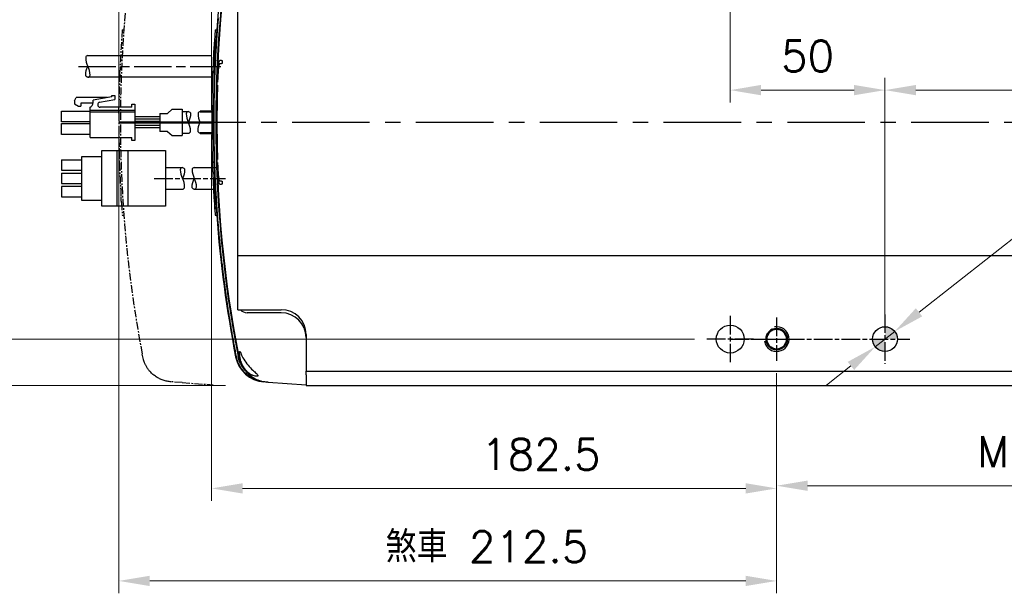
# Model space of a CAD drawing. Header units: millimetres. Extents: x 2163 to 8256, y 0 to 2680.
# Tile 39 of 47: x 7043 to 7361, y 1735 to 1920. Entities that reach past the tile are written whole.
import ezdxf

# ---------------------------------------------------------------- set-up
doc = ezdxf.new("R2010")
doc.units = ezdxf.units.MM
for name, pattern in [('AM_ISO08W050', [18, 12, -1.5, 3, -1.5]), ('AM_ISO08W050x2', [9, 6, -0.75, 1.5, -0.75]), ('CENTERX2', [4, 2.5, -0.5, 0.5, -0.5])]:
    doc.linetypes.add(name, pattern=pattern)
for name, color, linetype, lineweight in [('AM_0', 7, 'Continuous', 50), ('AM_4', 3, 'Continuous', 25), ('AM_7', 4, 'AM_ISO08W050', 25), ('可見 (ISO)', 7, 'Continuous', 25)]:
    doc.layers.add(name, color=color, linetype=linetype, lineweight=lineweight)
doc.styles.add('尺寸標註', font='romans.shx', dxfattribs={"bigfont": 'CHINESET.SHX'})
doc.dimstyles.new('CNS4~1$0', dxfattribs={"dimtxt": 10, "dimasz": 10, "dimexe": 4, "dimexo": 4, "dimgap": 6, "dimtad": 1, "dimtoh": 1, "dimdsep": 46, "dimtxsty": '尺寸標註', "dimcen": 0, "dimclrd": 2, "dimclre": 2, "dimclrt": 3, "dimadec": 0, "dimazin": 2, "dimtp": 0.1, "dimtm": 0.1, "dimtfac": 0.71, "dimtmove": 0, "dimatfit": 0, "dimfxl": 4, "dimlwd": 13, "dimlwe": 13, "dimarcsym": 0})
doc.dimstyles.new('CNS4~1$3', dxfattribs={"dimtxt": 10, "dimasz": 10, "dimexe": 4, "dimexo": 4, "dimgap": 6, "dimtad": 1, "dimtoh": 1, "dimdsep": 46, "dimtxsty": '尺寸標註', "dimcen": 0, "dimclrd": 2, "dimclre": 2, "dimclrt": 3, "dimadec": 0, "dimazin": 2, "dimtp": 0.1, "dimtm": 0.1, "dimtfac": 0.71, "dimtmove": 0, "dimatfit": 0, "dimfxl": 4, "dimlwd": 13, "dimlwe": 13, "dimarcsym": 0})

# ---------------------------------------------------------------- blocks, each defined once
blk = doc.blocks.new('sdgwer')
at = {"color": 3, "linetype": 'CENTERX2'}
for p, q in [((23.62, 86.14), (13.62, 85.44)), ((9.97, 85.18), (13.62, 85.44)), ((-5.75, 31.32), (-5.26, 31.32)), ((-5.75, -28.55), (-5.26, -28.55)), ((13.62, -82.66), (9.97, -82.41)), ((13.62, -82.66), (23.62, -83.36))]:
    blk.add_line(p, q, dxfattribs=at)
for points in [[(3.23, 81.89), (3.44, 82.11), (3.66, 82.34), (3.9, 82.56), (4.14, 82.78), (4.39, 82.99), (4.65, 83.19), (4.92, 83.39), (5.19, 83.57), (5.46, 83.74), (5.73, 83.9), (6.01, 84.05), (6.28, 84.19), (6.56, 84.32), (6.85, 84.45), (7.15, 84.57), (7.45, 84.68), (7.76, 84.78), (8.08, 84.87), (8.4, 84.95), (8.72, 85.01), (9.04, 85.07), (9.36, 85.12), (9.67, 85.16), (9.97, 85.18)], [(0.68, 76.21), (1.09, 77.99), (1.1, 78.06), (1.13, 78.14), (1.15, 78.24), (1.19, 78.35), (1.23, 78.48), (1.28, 78.61), (1.33, 78.76), (1.39, 78.92), (1.46, 79.09), (1.54, 79.27), (1.62, 79.46), (1.72, 79.65), (1.82, 79.85), (1.92, 80.06), (2.04, 80.26), (2.17, 80.47), (2.3, 80.68), (2.44, 80.88), (2.58, 81.09), (2.74, 81.29), (2.89, 81.5), (3.06, 81.69), (3.23, 81.89)], [(-6.58, 16.97), (-6.58, 17.05), (-6.57, 17.13), (-6.57, 17.2), (-6.57, 17.27), (-6.56, 17.34), (-6.56, 17.4), (-6.56, 17.46), (-6.56, 17.51), (-6.56, 17.56), (-6.55, 17.61), (-6.55, 17.66), (-6.55, 17.7), (-6.55, 17.74), (-6.55, 17.77), (-6.54, 17.8), (-6.54, 17.82), (-6.54, 17.84), (-6.54, 17.86), (-6.54, 17.87), (-6.54, 17.88), (-6.54, 17.88), (-6.54, 17.88), (-6.54, 17.87), (-6.54, 17.86)], [(-6.87, 4.33), (-6.87, 4.38), (-6.87, 4.43), (-6.87, 4.48), (-6.87, 4.53), (-6.87, 4.59), (-6.87, 4.65), (-6.87, 4.72), (-6.87, 4.78), (-6.87, 4.85), (-6.87, 4.92), (-6.87, 4.99), (-6.86, 5.07), (-6.86, 5.15), (-6.86, 5.23), (-6.86, 5.32), (-6.86, 5.41), (-6.86, 5.5), (-6.86, 5.6), (-6.86, 5.69), (-6.86, 5.79), (-6.86, 5.9), (-6.86, 6), (-6.86, 6.11), (-6.85, 6.22)], [(-6.66, -11.82), (-6.67, -11.74), (-6.67, -11.66), (-6.67, -11.59), (-6.67, -11.52), (-6.68, -11.46), (-6.68, -11.4), (-6.68, -11.34), (-6.68, -11.28), (-6.68, -11.23), (-6.68, -11.18), (-6.69, -11.14), (-6.69, -11.09), (-6.69, -11.06), (-6.69, -11.02), (-6.69, -10.99), (-6.69, -10.97), (-6.69, -10.95), (-6.69, -10.93), (-6.69, -10.92), (-6.69, -10.92), (-6.69, -10.92), (-6.69, -10.92), (-6.69, -10.92), (-6.69, -10.93)], [(-6.04, -24.46), (-6.04, -24.41), (-6.05, -24.37), (-6.05, -24.31), (-6.06, -24.26), (-6.06, -24.2), (-6.06, -24.14), (-6.07, -24.08), (-6.07, -24.01), (-6.08, -23.94), (-6.08, -23.87), (-6.09, -23.8), (-6.09, -23.72), (-6.1, -23.64), (-6.1, -23.56), (-6.11, -23.47), (-6.11, -23.38), (-6.12, -23.29), (-6.13, -23.2), (-6.13, -23.1), (-6.14, -23), (-6.15, -22.9), (-6.15, -22.79), (-6.16, -22.69), (-6.16, -22.58)], [(3.23, -79.11), (3.06, -78.92), (2.89, -78.72), (2.73, -78.52), (2.58, -78.31), (2.44, -78.11), (2.3, -77.9), (2.16, -77.69), (2.04, -77.48), (1.92, -77.28), (1.82, -77.08), (1.72, -76.88), (1.62, -76.69), (1.54, -76.5), (1.46, -76.32), (1.39, -76.15), (1.33, -75.99), (1.28, -75.84), (1.23, -75.7), (1.19, -75.58), (1.15, -75.47), (1.13, -75.37), (1.1, -75.29), (1.09, -75.22), (0.68, -73.43)], [(9.97, -82.41), (9.67, -82.38), (9.36, -82.35), (9.04, -82.3), (8.72, -82.24), (8.4, -82.17), (8.08, -82.09), (7.76, -82), (7.45, -81.9), (7.15, -81.79), (6.85, -81.67), (6.56, -81.55), (6.28, -81.42), (6.01, -81.28), (5.73, -81.13), (5.46, -80.97), (5.19, -80.79), (4.92, -80.61), (4.65, -80.42), (4.39, -80.22), (4.14, -80.01), (3.9, -79.79), (3.66, -79.57), (3.44, -79.34), (3.23, -79.11)]]:
    blk.add_lwpolyline(points, dxfattribs=at)
for centre, radius, start, end in [((393.62, 1.39), 400, 169.2187, 190.7808), ((393.12, 1.39), 399.99, 175.7082, 177.6372), ((393.12, 1.39), 400, 177.7667, 179.3084), ((393.12, 1.39), 399.99, 179.5813, 180.1987), ((393.12, 1.39), 399.99, 180.1987, 181.7624), ((393.12, 1.39), 400, 181.8918, 183.4347), ((393.12, 1.39), 399.99, 183.7082, 184.2918)]:
    blk.add_arc(centre, radius, start, end, dxfattribs=at)
at = {"layer": '可見 (ISO)', "flags": 128}
for points in [[(1.08, 77.9), (1.08, 77.9), (1.07, 77.9), (1.07, 77.9), (1.07, 77.9), (1.07, 77.9), (1.07, 77.9), (1.07, 77.91), (1.07, 77.91), (1.07, 77.91), (1.07, 77.91), (1.07, 77.91), (1.07, 77.91), (1.07, 77.92), (1.07, 77.92), (1.07, 77.92), (1.07, 77.92), (1.07, 77.93), (1.07, 77.93), (1.07, 77.93), (1.07, 77.93), (1.07, 77.94), (1.07, 77.94), (1.08, 77.94), (1.08, 77.94)], [(1.08, -75.17), (1.08, -75.17), (1.07, -75.16), (1.07, -75.16), (1.07, -75.16), (1.07, -75.16), (1.07, -75.15), (1.07, -75.15), (1.07, -75.15), (1.07, -75.15), (1.07, -75.14), (1.07, -75.14), (1.07, -75.14), (1.07, -75.14), (1.07, -75.14), (1.07, -75.13), (1.07, -75.13), (1.07, -75.13), (1.07, -75.13), (1.07, -75.13), (1.07, -75.13), (1.07, -75.13), (1.07, -75.12), (1.08, -75.12), (1.08, -75.12)]]:
    blk.add_lwpolyline(points, dxfattribs=at)
at = {"layer": '可見 (ISO)'}
blk.add_ellipse((393.62, 0.43), major_axis=(-400, 0), ratio=0.306252, start_param=0.001291, end_param=0.005533, dxfattribs=at)
blk = doc.blocks.new('*D247')
at = {"color": 2, "lineweight": 13, "transparency": 16777216}
for p, q in [((7260.56, 1956.91), (7033.83, 1956.91)), ((7037.83, 1946.91), (7037.83, 1826.91)), ((7260.56, 1816.91), (7033.83, 1816.91))]:
    blk.add_line(p, q, dxfattribs=at)
at = {"color": 2, "transparency": 16777216}
for points in [[(7036.17, 1946.91), (7039.5, 1946.91), (7037.83, 1956.91)], [(7036.17, 1826.91), (7039.5, 1826.91), (7037.83, 1816.91)]]:
    blk.add_solid(points, dxfattribs=at)
at = {"layer": 'Defpoints', "color": 0, "transparency": 16777216}
for p in [(7264.56, 1956.91), (7037.83, 1816.91), (7264.56, 1816.91)]:
    blk.add_point(p, dxfattribs=at)
at = {"color": 3, "transparency": 16777216, "insert": (7026.83, 1888.47), "char_height": 10, "attachment_point": 5, "rotation": 90, "style": '尺寸標註'}
blk.add_mtext('140', dxfattribs=at)
blk = doc.blocks.new('*D248')
at = {"color": 2, "lineweight": 13, "transparency": 16777216}
for p, q in [((7109.06, 1971.91), (6991.94, 1971.91)), ((6995.94, 1961.91), (6995.94, 1811.91)), ((7109.06, 1801.91), (6991.94, 1801.91))]:
    blk.add_line(p, q, dxfattribs=at)
at = {"color": 2, "transparency": 16777216}
for points in [[(6994.27, 1961.91), (6997.61, 1961.91), (6995.94, 1971.91)], [(6994.27, 1811.91), (6997.61, 1811.91), (6995.94, 1801.91)]]:
    blk.add_solid(points, dxfattribs=at)
at = {"layer": 'Defpoints', "color": 0, "transparency": 16777216}
for p in [(7113.06, 1971.91), (6995.94, 1801.91), (7113.06, 1801.91)]:
    blk.add_point(p, dxfattribs=at)
at = {"color": 3, "transparency": 16777216, "insert": (6984.94, 1882.62), "char_height": 10, "attachment_point": 5, "rotation": 90, "style": '尺寸標註'}
blk.add_mtext('170', dxfattribs=at)
blk = doc.blocks.new('*D251')
at = {"color": 2, "lineweight": 13, "transparency": 16777216}
for p, q in [((7287.06, 1805.91), (7287.06, 1765.56)), ((7487.06, 1805.91), (7487.06, 1765.56)), ((7297.06, 1769.56), (7477.06, 1769.56))]:
    blk.add_line(p, q, dxfattribs=at)
at = {"color": 2, "transparency": 16777216}
for points in [[(7297.06, 1771.22), (7297.06, 1767.89), (7287.06, 1769.56)], [(7477.06, 1771.22), (7477.06, 1767.89), (7487.06, 1769.56)]]:
    blk.add_solid(points, dxfattribs=at)
at = {"layer": 'Defpoints', "color": 0, "transparency": 16777216}
for p in [(7287.06, 1809.91), (7487.06, 1809.91), (7487.06, 1769.56)]:
    blk.add_point(p, dxfattribs=at)
at = {"color": 3, "transparency": 16777216, "insert": (7373.26, 1780.56), "char_height": 10, "attachment_point": 5, "style": '尺寸標註'}
blk.add_mtext('M*200', dxfattribs=at)
blk = doc.blocks.new('*U182', base_point=(13343.36, 30978.07))
at = {"layer": 'AM_4'}
blk.add_lwpolyline([(13343.36, 30981.57, -0.414214), (13344.06, 30980.87, -0.123106), (13343.36, 30978.07)], format="xyb", dxfattribs=at)
blk = doc.blocks.new('*U181', base_point=(2246.1, 5047.24))
at = {"layer": 'AM_4'}
blk.add_lwpolyline([(2246.1, 5043.74, -0.414214), (2245.4, 5044.44, -0.123106), (2246.1, 5047.24)], format="xyb", dxfattribs=at)
blk = doc.blocks.new('*D268')
at = {"layer": 'AM_0', "color": 2, "lineweight": 13, "transparency": 16777216}
for p, q in [((7104.56, 1890.91), (7104.56, 2005.97)), ((7272.06, 1968.41), (7272.06, 2005.97)), ((7262.06, 2001.97), (7114.56, 2001.97))]:
    blk.add_line(p, q, dxfattribs=at)
at = {"layer": 'AM_0', "color": 2, "transparency": 16777216}
for points in [[(7114.56, 2003.64), (7114.56, 2000.31), (7104.56, 2001.97)], [(7262.06, 2003.64), (7262.06, 2000.31), (7272.06, 2001.97)]]:
    blk.add_solid(points, dxfattribs=at)
at = {"layer": 'Defpoints', "color": 0, "transparency": 16777216}
for p in [(7104.56, 2001.97), (7272.06, 1964.41), (7104.56, 1886.91)]:
    blk.add_point(p, dxfattribs=at)
at = {"layer": 'AM_0', "color": 3, "transparency": 16777216, "insert": (7186.52, 2012.97), "char_height": 10, "attachment_point": 5, "style": '尺寸標註'}
blk.add_mtext('167.5', dxfattribs=at)
blk = doc.blocks.new('*D269')
at = {"layer": 'AM_0', "color": 2, "lineweight": 13, "transparency": 16777216}
for p, q in [((7074.56, 1890.91), (7074.56, 2035.64)), ((7272.06, 1968.41), (7272.06, 2035.64)), ((7262.06, 2031.64), (7084.56, 2031.64))]:
    blk.add_line(p, q, dxfattribs=at)
at = {"layer": 'AM_0', "color": 2, "transparency": 16777216}
for points in [[(7084.56, 2033.31), (7084.56, 2029.98), (7074.56, 2031.64)], [(7262.06, 2033.31), (7262.06, 2029.98), (7272.06, 2031.64)]]:
    blk.add_solid(points, dxfattribs=at)
at = {"layer": 'Defpoints', "color": 0, "transparency": 16777216}
for p in [(7074.56, 2031.64), (7272.06, 1964.41), (7074.56, 1886.91)]:
    blk.add_point(p, dxfattribs=at)
at = {"layer": 'AM_0', "color": 3, "transparency": 16777216, "insert": (7163.03, 2042.64), "char_height": 10, "attachment_point": 5, "style": '尺寸標註'}
blk.add_mtext('煞車 197.5', dxfattribs=at)
blk = doc.blocks.new('*D270')
at = {"layer": 'AM_0', "color": 2, "lineweight": 13, "transparency": 16777216}
for p, q in [((7104.56, 1882.91), (7104.56, 1764.69)), ((7287.06, 1805.91), (7287.06, 1764.69)), ((7277.06, 1768.69), (7114.56, 1768.69))]:
    blk.add_line(p, q, dxfattribs=at)
at = {"layer": 'AM_0', "color": 2, "transparency": 16777216}
for points in [[(7114.56, 1770.36), (7114.56, 1767.03), (7104.56, 1768.69)], [(7277.06, 1770.36), (7277.06, 1767.03), (7287.06, 1768.69)]]:
    blk.add_solid(points, dxfattribs=at)
at = {"layer": 'Defpoints', "color": 0, "transparency": 16777216}
for p in [(7104.56, 1886.91), (7287.06, 1809.91), (7104.56, 1768.69)]:
    blk.add_point(p, dxfattribs=at)
at = {"layer": 'AM_0', "color": 3, "transparency": 16777216, "insert": (7210.9, 1779.69), "char_height": 10, "attachment_point": 5, "style": '尺寸標註'}
blk.add_mtext('182.5', dxfattribs=at)
blk = doc.blocks.new('*D273')
at = {"layer": 'AM_0', "color": 2, "lineweight": 13, "transparency": 16777216}
for p, q in [((7074.56, 1882.91), (7074.56, 1734.81)), ((7287.06, 1805.91), (7287.06, 1734.81)), ((7277.06, 1738.81), (7084.56, 1738.81))]:
    blk.add_line(p, q, dxfattribs=at)
at = {"layer": 'AM_0', "color": 2, "transparency": 16777216}
for points in [[(7084.56, 1740.48), (7084.56, 1737.15), (7074.56, 1738.81)], [(7277.06, 1740.48), (7277.06, 1737.15), (7287.06, 1738.81)]]:
    blk.add_solid(points, dxfattribs=at)
at = {"layer": 'Defpoints', "color": 0, "transparency": 16777216}
for p in [(7074.56, 1886.91), (7287.06, 1809.91), (7074.56, 1738.81)]:
    blk.add_point(p, dxfattribs=at)
at = {"layer": 'AM_0', "color": 3, "transparency": 16777216, "insert": (7193.5, 1749.81), "char_height": 10, "attachment_point": 5, "style": '尺寸標註'}
blk.add_mtext('煞車 212.5', dxfattribs=at)
blk = doc.blocks.new('*D271')
at = {"color": 2, "lineweight": 13, "transparency": 16777216}
for p, q in [((7272.06, 1952.91), (7272.06, 1893.33)), ((7322.06, 1820.91), (7322.06, 1901.33)), ((7312.06, 1897.33), (7282.06, 1897.33))]:
    blk.add_line(p, q, dxfattribs=at)
at = {"color": 2, "transparency": 16777216}
for points in [[(7282.06, 1899), (7282.06, 1895.66), (7272.06, 1897.33)], [(7312.06, 1899), (7312.06, 1895.66), (7322.06, 1897.33)]]:
    blk.add_solid(points, dxfattribs=at)
at = {"layer": 'Defpoints', "color": 0, "transparency": 16777216}
for p in [(7272.06, 1956.91), (7272.06, 1897.33), (7322.06, 1816.91)]:
    blk.add_point(p, dxfattribs=at)
at = {"color": 3, "transparency": 16777216, "insert": (7297.06, 1908.33), "char_height": 10, "attachment_point": 5, "style": '尺寸標註'}
blk.add_mtext('50', dxfattribs=at)
blk = doc.blocks.new('*D255')
at = {"color": 2, "lineweight": 13, "transparency": 16777216}
for p, q in [((7597.06, 1952.91), (7597.06, 1893.33)), ((7322.06, 1820.91), (7322.06, 1901.33)), ((7332.06, 1897.33), (7587.06, 1897.33))]:
    blk.add_line(p, q, dxfattribs=at)
at = {"color": 2, "transparency": 16777216}
for points in [[(7332.06, 1899), (7332.06, 1895.66), (7322.06, 1897.33)], [(7587.06, 1899), (7587.06, 1895.66), (7597.06, 1897.33)]]:
    blk.add_solid(points, dxfattribs=at)
at = {"layer": 'Defpoints', "color": 0, "transparency": 16777216}
for p in [(7597.06, 1956.91), (7597.06, 1897.33), (7322.06, 1816.91)]:
    blk.add_point(p, dxfattribs=at)
at = {"color": 3, "transparency": 16777216, "insert": (7459.56, 1910.95), "char_height": 10, "attachment_point": 5, "style": '尺寸標註'}
blk.add_mtext('{\\Fromand|c134;(\\fSimSun|b0|i0|c134|p2;有效行程\\Fromand|c134;+75)%%P0.01}', dxfattribs=at)
blk = doc.blocks.new('*D272')
at = {"color": 2, "lineweight": 13, "transparency": 16777216}
for p, q in [((7333.06, 1825.57), (7374.86, 1858.49)), ((7374.86, 1858.49), (7515.55, 1858.49)), ((7318.92, 1814.44), (7325.21, 1819.39)), ((7311.07, 1808.25), (7303.21, 1802.06))]:
    blk.add_line(p, q, dxfattribs=at)
at = {"color": 2, "transparency": 16777216}
for points in [[(7332.03, 1826.88), (7334.09, 1824.26), (7325.21, 1819.39)], [(7310.03, 1809.56), (7312.1, 1806.94), (7318.92, 1814.44)]]:
    blk.add_solid(points, dxfattribs=at)
at = {"layer": 'Defpoints', "color": 0, "transparency": 16777216}
for p in [(7325.21, 1819.39), (7318.92, 1814.44)]:
    blk.add_point(p, dxfattribs=at)
at = {"color": 3, "transparency": 16777216, "insert": (7448.2, 1871), "char_height": 10, "attachment_point": 5, "style": '尺寸標註'}
blk.add_mtext('{\\Fromans,chineset|c134;2-∅8\\fSimSun|b0|i0|c134|p2;深\\Fromans,chineset|c134;14H7\\fSimSun|b0|i0|c134|p2;销钉孔}', dxfattribs=at)

msp = doc.modelspace()

# ---------------------------------------------------------------- hatches: boundary and pattern name
h = msp.add_hatch(color=256)
h.paths.add_polyline_path([(7326.064, 1816.912, 0.4142136), (7322.064, 1820.912), (7322.064, 1816.912)])
h.paths.add_polyline_path([(7322.064, 1816.912), (7318.064, 1816.912, 0.4142136), (7322.064, 1812.912)])

# ---------------------------------------------------------------- linework, layer by layer
at = {"color": 7}
for p, q in [((7060.263, 1893.897), (7060.763, 1894.897)), ((7060.263, 1893.897), (7060.263, 1892.897)), ((7060.263, 1892.897), (7061.513, 1892.147)), ((7070.888, 1894.897), (7060.763, 1894.897)), ((7066.26, 1893.147), (7062.263, 1893.147)), ((7062.263, 1893.147), (7062.263, 1892.147)), ((7072.263, 1895.147), (7066.263, 1894.056)), ((7066.263, 1893.313), (7066.263, 1894.056)), ((7067.763, 1892.687), (7067.763, 1892.563)), ((7068.379, 1893.425), (7073.263, 1894.313)), ((7072.263, 1895.147), (7072.263, 1895.563)), ((7072.263, 1895.563), (7073.263, 1895.563)), ((7073.263, 1895.563), (7073.263, 1894.313)), ((7078.763, 1891.813), (7078.763, 1892.813)), ((7078.763, 1892.813), (7079.763, 1892.813)), ((7079.763, 1892.813), (7079.763, 1881.012)), ((7056.063, 1887.062), (7056.063, 1890.562)), ((7056.063, 1890.562), (7065.263, 1890.562)), ((7061.513, 1892.147), (7062.263, 1892.147)), ((7065.263, 1882.012), (7065.263, 1891.813)), ((7065.263, 1890.312), (7079.763, 1890.313)), ((7065.264, 1890.812), (7079.764, 1890.813)), ((7078.763, 1891.813), (7068.513, 1891.813)), ((7065.263, 1887.062), (7056.063, 1887.062)), ((7056.063, 1883.012), (7056.063, 1886.512)), ((7056.063, 1886.512), (7065.263, 1886.512)), ((7087.836, 1888.662), (7079.763, 1888.662)), ((7087.836, 1887.912), (7079.763, 1887.912)), ((7087.836, 1887.162), (7079.763, 1887.162)), ((7087.836, 1886.662), (7079.763, 1886.662)), ((7065.263, 1883.012), (7056.063, 1883.012)), ((7087.836, 1885.912), (7079.763, 1885.912)), ((7087.836, 1885.162), (7079.763, 1885.162)), ((7065.263, 1882.012), (7078.763, 1882.012)), ((7078.763, 1881.012), (7078.763, 1882.012)), ((7079.763, 1881.012), (7078.763, 1881.012))]:
    msp.add_line(p, q, dxfattribs=at)
at = {"color": 4, "linetype": 'CENTERX2', "ltscale": 10}
msp.add_line((7715.564, 1886.912), (7104.564, 1886.912), dxfattribs=at)
for p, q in [((7069.062, 1859.83), (7069.062, 1877.83)), ((7069.062, 1877.83), (7089.676, 1877.83)), ((7073.904, 1877.83), (7073.904, 1859.83)), ((7077.504, 1877.83), (7077.504, 1859.83)), ((7089.676, 1877.83), (7089.676, 1859.83)), ((7056.062, 1874.83), (7056.062, 1871.43)), ((7056.062, 1874.83), (7062.562, 1874.83)), ((7069.062, 1875.83), (7062.562, 1875.83)), ((7062.562, 1875.83), (7062.562, 1861.83)), ((7056.062, 1871.43), (7062.562, 1871.43)), ((7056.062, 1870.53), (7062.562, 1870.53)), ((7056.062, 1870.53), (7056.062, 1867.13)), ((7089.676, 1872.326), (7095.124, 1872.326)), ((7098.962, 1872.326), (7106.064, 1872.326)), ((7056.062, 1867.13), (7062.562, 1867.13)), ((7056.062, 1866.23), (7056.062, 1862.83)), ((7062.562, 1866.23), (7056.062, 1866.23)), ((7089.676, 1865.326), (7095.124, 1865.326)), ((7098.962, 1865.326), (7106.064, 1865.326)), ((7056.062, 1862.83), (7062.562, 1862.83)), ((7062.562, 1861.83), (7069.062, 1861.83)), ((7089.676, 1859.83), (7069.062, 1859.83))]:
    msp.add_line(p, q)
for points in [[(7064.564, 1908.497), (7104.564, 1908.497)], [(7104.564, 1901.497), (7064.564, 1901.497)]]:
    msp.add_lwpolyline(points)
msp.add_circle((7322.064, 1816.912), 4)
at = {"color": 7}
for centre, radius, start, end in [((7064.714, 1893.262), 1.55, 290.75317, 1.86669), ((7068.513, 1892.687), 0.75, 100.30485, 180), ((7068.513, 1892.563), 0.75, 180, 270)]:
    msp.add_arc(centre, radius, start, end, dxfattribs=at)
at = {"layer": 'AM_0'}
for p, q in [((7100.872, 1890.412), (7105.499, 1890.412)), ((7104.564, 1886.912), (7074.564, 1886.912)), ((7100.872, 1883.412), (7104.716, 1883.412))]:
    msp.add_line(p, q, dxfattribs=at)
msp.add_circle((7287.064, 1816.912), 3.323, dxfattribs=at)
at = {"layer": 'AM_4'}
for points in [[(7064.564, 1901.497, -0.4142136), (7063.864, 1902.197, -0.1231056), (7064.564, 1904.997)], [(7064.564, 1901.497, 0.4142136), (7065.264, 1902.197, 0.1231056), (7064.564, 1904.997)]]:
    msp.add_lwpolyline(points, format="xyb", dxfattribs=at)
msp.add_arc((7287.064, 1816.912), 4, 190, 100, dxfattribs=at)
at = {"layer": 'AM_7'}
msp.add_line((7061.564, 1904.997), (7107.564, 1904.997), dxfattribs=at)
at = {"layer": 'AM_7', "linetype": 'AM_ISO08W050x2'}
for p, q in [((7086.029, 1868.826), (7109.064, 1868.826)), ((7272.064, 1824.412), (7272.064, 1809.412)), ((7287.064, 1823.912), (7287.064, 1809.912)), ((7322.064, 1824.912), (7322.064, 1808.912)), ((7279.564, 1816.912), (7264.564, 1816.912)), ((7272.064, 1816.912), (7330.064, 1816.912)), ((7280.064, 1816.912), (7294.064, 1816.912))]:
    msp.add_line(p, q, dxfattribs=at)
at = {"layer": '可見 (ISO)'}
for p, q in [((7113.064, 1845.119), (7113.064, 1928.705)), ((7105.7, 1916.846), (7105.693, 1916.846)), ((7105.7, 1916.846), (7106.2, 1916.846)), ((7105.407, 1912.759), (7105.407, 1912.759)), ((7105.202, 1909.482), (7105.208, 1909.482)), ((7107.141, 1905.912), (7107.713, 1905.912)), ((7107.763, 1906.912), (7107.19, 1906.912)), ((7107.944, 1905.912), (7107.713, 1905.912)), ((7107.763, 1906.912), (7107.992, 1906.912)), ((7104.758, 1899.214), (7104.76, 1899.214)), ((7106.448, 1898.912), (7106.372, 1898.912)), ((7106.403, 1899.912), (7106.479, 1899.912)), ((7087.836, 1889.812), (7090.336, 1889.812)), ((7087.836, 1889.812), (7087.836, 1884.012)), ((7090.336, 1889.812), (7091.836, 1891.162)), ((7091.836, 1891.162), (7095.086, 1891.162)), ((7095.086, 1891.162), (7095.086, 1882.662)), ((7095.086, 1890.412), (7097.035, 1890.412)), ((7104.601, 1892.304), (7104.608, 1892.304)), ((7104.566, 1887.844), (7104.572, 1887.844)), ((7090.336, 1884.012), (7087.836, 1884.012)), ((7090.336, 1884.012), (7091.836, 1882.662)), ((7095.086, 1883.412), (7097.035, 1883.412)), ((7104.582, 1883.966), (7104.582, 1883.966)), ((7091.836, 1882.662), (7095.086, 1882.662)), ((7104.613, 1880.689), (7104.62, 1880.689)), ((7106.372, 1874.912), (7106.448, 1874.912)), ((7106.479, 1873.912), (7106.403, 1873.912)), ((7104.909, 1870.421), (7104.911, 1870.421)), ((7107.713, 1867.912), (7107.141, 1867.912)), ((7107.713, 1867.912), (7107.944, 1867.912)), ((7107.19, 1866.912), (7107.763, 1866.912)), ((7107.992, 1866.912), (7107.763, 1866.912)), ((7105.297, 1862.726), (7105.303, 1862.726)), ((7105.592, 1858.265), (7105.598, 1858.265)), ((7105.693, 1856.978), (7105.7, 1856.978)), ((7105.7, 1856.978), (7106.2, 1856.978)), ((7113.064, 1844.765), (7113.064, 1845.119)), ((7113.064, 1843.912), (7113.064, 1844.765)), ((7113.064, 1843.912), (7707.064, 1843.912)), ((7113.064, 1826.412), (7113.064, 1843.912)), ((7113.064, 1826.412), (7127.064, 1826.412)), ((7127.064, 1825.412), (7116.064, 1825.412)), ((7135.064, 1818.412), (7135.064, 1806.582)), ((7112.594, 1811.173), (7112.593, 1811.178)), ((7113.105, 1811.271), (7113.286, 1811.306)), ((7113.319, 1811.136), (7113.321, 1811.127)), ((7135.064, 1805.395), (7135.064, 1806.582)), ((7135.064, 1806.582), (7685.064, 1806.582)), ((7135.064, 1805.395), (7135.064, 1801.912)), ((7121.723, 1803.095), (7121.417, 1803.116)), ((7121.744, 1803.093), (7121.723, 1803.095)), ((7122.424, 1803.046), (7121.744, 1803.093)), ((7122.471, 1803.042), (7122.424, 1803.046)), ((7122.787, 1803.02), (7122.471, 1803.042)), ((7122.787, 1803.02), (7135.064, 1802.162)), ((7135.064, 1801.912), (7685.064, 1801.912))]:
    msp.add_line(p, q, dxfattribs=at)
at = {"layer": '可見 (ISO)', "flags": 128}
for points in [[(7112.593, 1811.178), (7112.498, 1811.671), (7112.404, 1812.163), (7112.31, 1812.656), (7112.218, 1813.149), (7112.125, 1813.642), (7112.034, 1814.135), (7111.943, 1814.629), (7111.852, 1815.122), (7111.762, 1815.615), (7111.673, 1816.109), (7111.585, 1816.602), (7111.497, 1817.096), (7111.41, 1817.59), (7111.323, 1818.084), (7111.237, 1818.578), (7111.152, 1819.072), (7111.067, 1819.566), (7110.983, 1820.061), (7110.899, 1820.555), (7110.816, 1821.05), (7110.734, 1821.544), (7110.652, 1822.039), (7110.571, 1822.534), (7110.491, 1823.028), (7110.411, 1823.523), (7110.332, 1824.018), (7110.253, 1824.514), (7110.175, 1825.009), (7110.098, 1825.504), (7110.021, 1825.999), (7109.945, 1826.495), (7109.869, 1826.991), (7109.795, 1827.486), (7109.72, 1827.982), (7109.647, 1828.478), (7109.574, 1828.974), (7109.502, 1829.47), (7109.43, 1829.966), (7109.359, 1830.462), (7109.288, 1830.958), (7109.218, 1831.454), (7109.149, 1831.951), (7109.081, 1832.447), (7109.013, 1832.944), (7108.945, 1833.441), (7108.878, 1833.937), (7108.812, 1834.434), (7108.747, 1834.931), (7108.682, 1835.428), (7108.618, 1835.925), (7108.554, 1836.422), (7108.491, 1836.919), (7108.429, 1837.416), (7108.367, 1837.914), (7108.306, 1838.411), (7108.245, 1838.909), (7108.186, 1839.406), (7108.126, 1839.904), (7108.068, 1840.401), (7108.01, 1840.899), (7107.952, 1841.397), (7107.896, 1841.895), (7107.839, 1842.393), (7107.784, 1842.891), (7107.729, 1843.389), (7107.675, 1843.887), (7107.621, 1844.385), (7107.568, 1844.884), (7107.516, 1845.382), (7107.464, 1845.88), (7107.413, 1846.379), (7107.362, 1846.877), (7107.313, 1847.376), (7107.263, 1847.875), (7107.215, 1848.373), (7107.167, 1848.872), (7107.119, 1849.371), (7107.073, 1849.87), (7107.026, 1850.369), (7106.981, 1850.868), (7106.936, 1851.367), (7106.892, 1851.866), (7106.848, 1852.365), (7106.805, 1852.865), (7106.763, 1853.364), (7106.721, 1853.863), (7106.68, 1854.363), (7106.64, 1854.862), (7106.6, 1855.362), (7106.56, 1855.861), (7106.522, 1856.361), (7106.484, 1856.86), (7106.446, 1857.36), (7106.41, 1857.86), (7106.374, 1858.36), (7106.338, 1858.86), (7106.303, 1859.36), (7106.269, 1859.86), (7106.235, 1860.36), (7106.202, 1860.86), (7106.17, 1861.36), (7106.138, 1861.86), (7106.107, 1862.36), (7106.077, 1862.86), (7106.047, 1863.361), (7106.018, 1863.861), (7105.989, 1864.361), (7105.961, 1864.862), (7105.934, 1865.362), (7105.907, 1865.863), (7105.881, 1866.363), (7105.856, 1866.864), (7105.831, 1867.364), (7105.807, 1867.865), (7105.783, 1868.366), (7105.76, 1868.866), (7105.738, 1869.367), (7105.716, 1869.868), (7105.695, 1870.369), (7105.675, 1870.87), (7105.655, 1871.37), (7105.636, 1871.871), (7105.617, 1872.372), (7105.599, 1872.873), (7105.582, 1873.374), (7105.565, 1873.875), (7105.549, 1874.376), (7105.534, 1874.878), (7105.519, 1875.379), (7105.505, 1875.88), (7105.491, 1876.381), (7105.478, 1876.882), (7105.466, 1877.384), (7105.454, 1877.885), (7105.443, 1878.386), (7105.433, 1878.887), (7105.423, 1879.389), (7105.414, 1879.89), (7105.406, 1880.392), (7105.398, 1880.893), (7105.391, 1881.394), (7105.384, 1881.896), (7105.378, 1882.397), (7105.373, 1882.899), (7105.368, 1883.4), (7105.364, 1883.902), (7105.36, 1884.404), (7105.358, 1884.905), (7105.355, 1885.407), (7105.354, 1885.908), (7105.353, 1886.41), (7105.353, 1886.912), (7105.353, 1887.413), (7105.354, 1887.915), (7105.355, 1888.417), (7105.358, 1888.918), (7105.36, 1889.42), (7105.364, 1889.921), (7105.368, 1890.423), (7105.373, 1890.924), (7105.378, 1891.426), (7105.384, 1891.927), (7105.391, 1892.429), (7105.398, 1892.93), (7105.406, 1893.432), (7105.414, 1893.933), (7105.423, 1894.434), (7105.433, 1894.936), (7105.443, 1895.437), (7105.454, 1895.938), (7105.466, 1896.44), (7105.478, 1896.941), (7105.491, 1897.442), (7105.505, 1897.943), (7105.519, 1898.445), (7105.534, 1898.946), (7105.549, 1899.447), (7105.565, 1899.948), (7105.582, 1900.449), (7105.599, 1900.95), (7105.617, 1901.451), (7105.636, 1901.952), (7105.655, 1902.453), (7105.675, 1902.954), (7105.695, 1903.455), (7105.716, 1903.955), (7105.738, 1904.456), (7105.76, 1904.957), (7105.783, 1905.458), (7105.807, 1905.958), (7105.831, 1906.459), (7105.856, 1906.96), (7105.881, 1907.46), (7105.907, 1907.961), (7105.934, 1908.461), (7105.961, 1908.962), (7105.989, 1909.462), (7106.018, 1909.962), (7106.047, 1910.463), (7106.077, 1910.963), (7106.107, 1911.463), (7106.138, 1911.963), (7106.17, 1912.464), (7106.202, 1912.964), (7106.235, 1913.464), (7106.269, 1913.964), (7106.303, 1914.464), (7106.338, 1914.964), (7106.374, 1915.464), (7106.41, 1915.963), (7106.446, 1916.463), (7106.484, 1916.963), (7106.522, 1917.462), (7106.56, 1917.962), (7106.6, 1918.462), (7106.64, 1918.961), (7106.68, 1919.461), (7106.721, 1919.96), (7106.763, 1920.459)], [(7105.407, 1912.759), (7105.401, 1912.689), (7105.395, 1912.611), (7105.389, 1912.528), (7105.383, 1912.438), (7105.376, 1912.343), (7105.369, 1912.242), (7105.362, 1912.135), (7105.354, 1912.019), (7105.346, 1911.897), (7105.338, 1911.768), (7105.33, 1911.633), (7105.321, 1911.491), (7105.311, 1911.344), (7105.302, 1911.191), (7105.292, 1911.034), (7105.283, 1910.871), (7105.273, 1910.705), (7105.263, 1910.535), (7105.253, 1910.363), (7105.242, 1910.188), (7105.232, 1910.012), (7105.222, 1909.835), (7105.212, 1909.658), (7105.202, 1909.482)], [(7106.437, 1900.912), (7106.451, 1901.293), (7106.468, 1901.679), (7106.488, 1902.068), (7106.509, 1902.455), (7106.533, 1902.837), (7106.559, 1903.212), (7106.587, 1903.576), (7106.616, 1903.927), (7106.647, 1904.263), (7106.679, 1904.581), (7106.712, 1904.88), (7106.745, 1905.158), (7106.779, 1905.417), (7106.815, 1905.663), (7106.852, 1905.892), (7106.89, 1906.102), (7106.928, 1906.291), (7106.967, 1906.456), (7107.005, 1906.596), (7107.044, 1906.71), (7107.082, 1906.798), (7107.119, 1906.861), (7107.155, 1906.899), (7107.19, 1906.912)], [(7107.141, 1905.912), (7107.112, 1905.901), (7107.082, 1905.87), (7107.051, 1905.817), (7107.019, 1905.743), (7106.987, 1905.648), (7106.955, 1905.532), (7106.923, 1905.394), (7106.891, 1905.237), (7106.859, 1905.062), (7106.829, 1904.871), (7106.799, 1904.666), (7106.77, 1904.45), (7106.743, 1904.219), (7106.715, 1903.97), (7106.689, 1903.704), (7106.663, 1903.424), (7106.638, 1903.132), (7106.615, 1902.828), (7106.594, 1902.516), (7106.574, 1902.197), (7106.556, 1901.875), (7106.54, 1901.551), (7106.525, 1901.229), (7106.513, 1900.912)], [(7107.992, 1906.912), (7107.99, 1906.87), (7107.988, 1906.828), (7107.986, 1906.787), (7107.984, 1906.745), (7107.982, 1906.703), (7107.98, 1906.662), (7107.978, 1906.62), (7107.976, 1906.578), (7107.974, 1906.536), (7107.972, 1906.495), (7107.97, 1906.453), (7107.968, 1906.411), (7107.966, 1906.37), (7107.964, 1906.328), (7107.962, 1906.286), (7107.96, 1906.245), (7107.958, 1906.203), (7107.956, 1906.162), (7107.954, 1906.12), (7107.952, 1906.078), (7107.95, 1906.037), (7107.948, 1905.995), (7107.946, 1905.953), (7107.944, 1905.912)], [(7104.836, 1901.645), (7104.83, 1901.488), (7104.825, 1901.335), (7104.819, 1901.183), (7104.814, 1901.03), (7104.809, 1900.878), (7104.803, 1900.728), (7104.798, 1900.58), (7104.793, 1900.437), (7104.789, 1900.299), (7104.784, 1900.168), (7104.78, 1900.044), (7104.776, 1899.927), (7104.773, 1899.819), (7104.77, 1899.721), (7104.767, 1899.631), (7104.765, 1899.547), (7104.763, 1899.472), (7104.761, 1899.404), (7104.759, 1899.346), (7104.758, 1899.298), (7104.758, 1899.261), (7104.757, 1899.235), (7104.758, 1899.219), (7104.758, 1899.214)], [(7104.582, 1883.966), (7104.581, 1883.896), (7104.581, 1883.819), (7104.581, 1883.735), (7104.581, 1883.646), (7104.581, 1883.551), (7104.581, 1883.45), (7104.582, 1883.342), (7104.583, 1883.227), (7104.583, 1883.105), (7104.584, 1882.976), (7104.586, 1882.84), (7104.587, 1882.699), (7104.588, 1882.552), (7104.59, 1882.399), (7104.592, 1882.242), (7104.594, 1882.079), (7104.596, 1881.913), (7104.598, 1881.743), (7104.6, 1881.571), (7104.603, 1881.396), (7104.605, 1881.22), (7104.608, 1881.043), (7104.61, 1880.866), (7104.613, 1880.689)], [(7104.812, 1872.852), (7104.818, 1872.696), (7104.823, 1872.542), (7104.828, 1872.39), (7104.834, 1872.238), (7104.84, 1872.085), (7104.845, 1871.935), (7104.851, 1871.787), (7104.856, 1871.644), (7104.861, 1871.507), (7104.866, 1871.375), (7104.871, 1871.251), (7104.876, 1871.135), (7104.88, 1871.027), (7104.884, 1870.929), (7104.888, 1870.838), (7104.891, 1870.755), (7104.895, 1870.679), (7104.898, 1870.612), (7104.901, 1870.554), (7104.903, 1870.506), (7104.905, 1870.469), (7104.907, 1870.443), (7104.908, 1870.427), (7104.909, 1870.422)], [(7107.19, 1866.912), (7107.155, 1866.924), (7107.119, 1866.962), (7107.082, 1867.025), (7107.044, 1867.113), (7107.005, 1867.228), (7106.967, 1867.367), (7106.928, 1867.533), (7106.89, 1867.722), (7106.852, 1867.932), (7106.815, 1868.161), (7106.779, 1868.406), (7106.745, 1868.666), (7106.712, 1868.943), (7106.679, 1869.242), (7106.647, 1869.561), (7106.616, 1869.896), (7106.587, 1870.247), (7106.559, 1870.612), (7106.533, 1870.986), (7106.509, 1871.369), (7106.488, 1871.756), (7106.468, 1872.144), (7106.451, 1872.53), (7106.437, 1872.912)], [(7106.513, 1872.912), (7106.525, 1872.594), (7106.54, 1872.272), (7106.556, 1871.948), (7106.574, 1871.626), (7106.594, 1871.307), (7106.615, 1870.995), (7106.638, 1870.691), (7106.663, 1870.399), (7106.689, 1870.119), (7106.715, 1869.854), (7106.743, 1869.605), (7106.77, 1869.373), (7106.799, 1869.157), (7106.829, 1868.952), (7106.859, 1868.762), (7106.891, 1868.587), (7106.923, 1868.429), (7106.955, 1868.291), (7106.987, 1868.175), (7107.019, 1868.08), (7107.051, 1868.006), (7107.082, 1867.954), (7107.112, 1867.922), (7107.141, 1867.912)], [(7107.944, 1867.912), (7107.946, 1867.87), (7107.948, 1867.828), (7107.95, 1867.787), (7107.952, 1867.745), (7107.954, 1867.703), (7107.956, 1867.662), (7107.958, 1867.62), (7107.96, 1867.579), (7107.962, 1867.537), (7107.964, 1867.495), (7107.966, 1867.454), (7107.968, 1867.412), (7107.97, 1867.37), (7107.972, 1867.329), (7107.974, 1867.287), (7107.976, 1867.245), (7107.978, 1867.204), (7107.98, 1867.162), (7107.982, 1867.12), (7107.984, 1867.078), (7107.986, 1867.037), (7107.988, 1866.995), (7107.99, 1866.953), (7107.992, 1866.912)], [(7121.723, 1803.095), (7121.22, 1803.142), (7120.722, 1803.215), (7120.228, 1803.313), (7119.741, 1803.436), (7119.259, 1803.582), (7118.786, 1803.753), (7118.321, 1803.948), (7117.866, 1804.166), (7117.422, 1804.407), (7116.992, 1804.669), (7116.577, 1804.952), (7116.176, 1805.256), (7115.791, 1805.58), (7115.422, 1805.922), (7115.07, 1806.284), (7114.737, 1806.663), (7114.423, 1807.058), (7114.13, 1807.469), (7113.858, 1807.893), (7113.608, 1808.331), (7113.379, 1808.782), (7113.174, 1809.243), (7112.993, 1809.714), (7112.835, 1810.193), (7112.702, 1810.68), (7112.594, 1811.173)], [(7115.496, 1806.58), (7115.35, 1806.739), (7115.209, 1806.901), (7115.07, 1807.068), (7114.934, 1807.239), (7114.801, 1807.415), (7114.67, 1807.597), (7114.542, 1807.784), (7114.417, 1807.975), (7114.297, 1808.17), (7114.181, 1808.368), (7114.069, 1808.568), (7113.963, 1808.771), (7113.862, 1808.975), (7113.766, 1809.18), (7113.677, 1809.385), (7113.593, 1809.589), (7113.515, 1809.793), (7113.442, 1809.998), (7113.374, 1810.203), (7113.311, 1810.411), (7113.253, 1810.621), (7113.199, 1810.833), (7113.15, 1811.05), (7113.105, 1811.271)], [(7113.321, 1811.127), (7113.428, 1810.637), (7113.56, 1810.153), (7113.717, 1809.676), (7113.897, 1809.207), (7114.101, 1808.748), (7114.328, 1808.299), (7114.577, 1807.862), (7114.848, 1807.438), (7115.139, 1807.028), (7115.451, 1806.634), (7115.783, 1806.255), (7116.133, 1805.893), (7116.501, 1805.55), (7116.886, 1805.225), (7117.287, 1804.92), (7117.703, 1804.635), (7118.133, 1804.372), (7118.575, 1804.13), (7119.029, 1803.911), (7119.494, 1803.714), (7119.969, 1803.542), (7120.451, 1803.393), (7120.94, 1803.269), (7121.434, 1803.169), (7121.933, 1803.094), (7122.434, 1803.045)], [(7113.691, 1811.101), (7113.666, 1811.287), (7113.644, 1811.464), (7113.624, 1811.631), (7113.607, 1811.787), (7113.593, 1811.936), (7113.58, 1812.078), (7113.571, 1812.211), (7113.564, 1812.335), (7113.56, 1812.449), (7113.559, 1812.551), (7113.56, 1812.641), (7113.565, 1812.718), (7113.573, 1812.782), (7113.584, 1812.833), (7113.597, 1812.871), (7113.612, 1812.897), (7113.63, 1812.91), (7113.65, 1812.91), (7113.673, 1812.898), (7113.698, 1812.873), (7113.727, 1812.836), (7113.757, 1812.786), (7113.79, 1812.724), (7113.825, 1812.648)], [(7115.615, 1806.858), (7115.497, 1807.004), (7115.379, 1807.155), (7115.264, 1807.31), (7115.151, 1807.469), (7115.04, 1807.632), (7114.931, 1807.799), (7114.826, 1807.969), (7114.723, 1808.143), (7114.624, 1808.321), (7114.529, 1808.501), (7114.437, 1808.685), (7114.35, 1808.871), (7114.267, 1809.059), (7114.189, 1809.248), (7114.115, 1809.439), (7114.047, 1809.631), (7113.983, 1809.822), (7113.925, 1810.013), (7113.873, 1810.202), (7113.826, 1810.388), (7113.785, 1810.572), (7113.749, 1810.752), (7113.718, 1810.929), (7113.691, 1811.101)], [(7113.825, 1812.648), (7113.93, 1812.405), (7114.066, 1812.092), (7114.235, 1811.723), (7114.44, 1811.307), (7114.682, 1810.857), (7114.957, 1810.387), (7115.262, 1809.908), (7115.593, 1809.43), (7115.946, 1808.958), (7116.316, 1808.499), (7116.699, 1808.057), (7117.084, 1807.641), (7117.462, 1807.255), (7117.827, 1806.901), (7118.171, 1806.579), (7118.487, 1806.29), (7118.775, 1806.029), (7119.028, 1805.793), (7119.239, 1805.584), (7119.403, 1805.393), (7119.502, 1805.224), (7119.518, 1805.089), (7119.445, 1804.991), (7119.3, 1804.934), (7119.1, 1804.912), (7118.853, 1804.922), (7118.57, 1804.964), (7118.258, 1805.037), (7117.915, 1805.147)], [(7117.915, 1805.147), (7117.813, 1805.185), (7117.713, 1805.226), (7117.615, 1805.269), (7117.518, 1805.314), (7117.422, 1805.361), (7117.326, 1805.411), (7117.229, 1805.465), (7117.131, 1805.523), (7117.033, 1805.583), (7116.934, 1805.647), (7116.835, 1805.715), (7116.737, 1805.786), (7116.638, 1805.86), (7116.54, 1805.937), (7116.442, 1806.017), (7116.345, 1806.101), (7116.25, 1806.187), (7116.155, 1806.276), (7116.061, 1806.368), (7115.969, 1806.462), (7115.878, 1806.558), (7115.788, 1806.657), (7115.701, 1806.757), (7115.615, 1806.858)], [(7122.434, 1803.045), (7122.435, 1803.045), (7122.437, 1803.045), (7122.439, 1803.045), (7122.44, 1803.044), (7122.442, 1803.044), (7122.443, 1803.044), (7122.445, 1803.044), (7122.446, 1803.044), (7122.448, 1803.044), (7122.449, 1803.044), (7122.451, 1803.044), (7122.452, 1803.044), (7122.454, 1803.043), (7122.456, 1803.043), (7122.457, 1803.043), (7122.459, 1803.043), (7122.46, 1803.043), (7122.462, 1803.043), (7122.463, 1803.043), (7122.465, 1803.043), (7122.466, 1803.043), (7122.468, 1803.042), (7122.469, 1803.042), (7122.471, 1803.042)]]:
    msp.add_lwpolyline(points, dxfattribs=at)
at = {"layer": '可見 (ISO)'}
for points in [[(7097.035, 1890.412, 0.4142136), (7096.335, 1889.712, 0.1231056), (7097.035, 1886.912)], [(7097.035, 1890.412, -0.4142136), (7097.735, 1889.712, -0.1231056), (7097.035, 1886.912)], [(7100.872, 1890.412, 0.4142136), (7100.172, 1889.712, 0.1231056), (7100.872, 1886.912)], [(7097.035, 1883.412, 0.4142136), (7097.735, 1884.112, 0.1231056), (7097.035, 1886.912)], [(7100.872, 1883.412, -0.4142136), (7100.172, 1884.112, -0.1231056), (7100.872, 1886.912)], [(7095.124, 1872.326, 0.4142136), (7094.424, 1871.626, 0.1231056), (7095.124, 1868.826)], [(7095.124, 1872.326, -0.4142136), (7095.824, 1871.626, -0.1231056), (7095.124, 1868.826)], [(7098.962, 1865.326, -0.4142136), (7098.262, 1866.026, -0.1231056), (7098.962, 1868.826)], [(7098.962, 1865.326, 0.4142136), (7099.662, 1866.026, 0.1231056), (7098.962, 1868.826)]]:
    msp.add_lwpolyline(points, format="xyb", dxfattribs=at)
msp.add_circle((7272.064, 1816.912), 4.5, dxfattribs=at)
for centre, radius, start, end in [((7505.064, 1886.912), 399.191, 169.07734, 190.92266), ((7505.064, 1886.912), 399.007, 169.05239, 190.94761), ((7505.064, 1886.912), 400, 169.08911, 175.70826), ((7504.564, 1886.912), 399.993, 175.70819, 184.29181), ((7504.564, 1886.912), 399.986, 175.70811, 184.29189), ((7505.064, 1886.912), 399.986, 175.70811, 184.29189), ((7504.564, 1886.912), 400, 176.56528, 178.10817), ((7504.564, 1886.912), 400, 176.76538, 177.88915), ((7505.064, 1886.912), 398.873, 178.27601, 181.72398), ((7505.064, 1886.912), 398.797, 178.27568, 181.72431), ((7505.064, 1886.912), 398.873, 177.98857, 178.13229), ((7505.064, 1886.912), 398.797, 177.98818, 178.13193), ((7504.564, 1886.912), 400, 179.20945, 179.84842), ((7504.564, 1886.912), 400, 179.22753, 179.86649), ((7504.564, 1886.912), 400, 180.69158, 182.23331), ((7504.564, 1886.912), 400, 180.89136, 182.01427), ((7505.064, 1886.912), 398.873, 181.8677, 182.01142), ((7505.064, 1886.912), 398.797, 181.86806, 182.01181), ((7504.564, 1886.912), 400, 183.44835, 184.08868), ((7504.564, 1886.912), 400, 183.46646, 184.10681), ((7505.064, 1886.912), 400, 184.29174, 190.91089), ((7116.064, 1828.412), 3, 221.81031, 270), ((7127.064, 1818.412), 8, 0, 90), ((7127.064, 1817.412), 8, 0, 90), ((7122.115, 1813.092), 10, 190.91089, 265.99994)]:
    msp.add_arc(centre, radius, start, end, dxfattribs=at)
for centre, major_axis, start_param, end_param in [((7504.564, 1909.68), (-399.284, 0), 6.2578192, 6.258003), ((7504.564, 1891.913), (-399.965, 0), 6.272877, 6.2799897), ((7504.564, 1887.871), (-399.999, 0), 6.2823751, 6.2834052), ((7504.564, 1883.588), (-399.985, 0), 6.2799116, 6.280095), ((7504.564, 1865.109), (-399.344, 0), 0.0123594, 0.019484), ((7504.564, 1861.066), (-399.078, 0), 0.0218881, 0.0229209)]:
    msp.add_ellipse(centre, major_axis=major_axis, ratio=0.3062518, start_param=start_param, end_param=end_param, dxfattribs=at)

# ---------------------------------------------------------------- block references
at = {"color": 3}
msp.add_blockref('sdgwer', (7081.447, 1885.524), dxfattribs=at)
at = {"xscale": -1, "rotation": 180}
msp.add_blockref('*U181', (7064.564, 1904.997), dxfattribs=at)
at = {"layer": '可見 (ISO)', "xscale": -1}
msp.add_blockref('*U182', (7098.962, 1868.826), dxfattribs=at)
at = {"layer": '可見 (ISO)', "xscale": -1, "rotation": 180}
msp.add_blockref('*U182', (7095.124, 1868.826), dxfattribs=at)

# ---------------------------------------------------------------- dimensions: what is measured, and where the dimension line sits
for base, p1, p2, picture, middle in [((6995.939, 1801.912), (7113.064, 1971.912), (7113.064, 1801.912), '*D248', (6995.939, 1882.619)), ((7037.832, 1816.912), (7264.564, 1956.912), (7264.564, 1816.912), '*D247', (7037.832, 1888.471))]:
    dim = msp.add_linear_dim(base=base, p1=p1, p2=p2, angle=90, dimstyle='CNS4~1$0')
    dim.commit()
    dim.dimension.update_dxf_attribs({"geometry": picture, "text_midpoint": middle, "dimtype": 160})
dim = msp.add_linear_dim(base=(7272.064, 1897.329), p1=(7322.064, 1816.912), p2=(7272.064, 1956.912), dimstyle='CNS4~1$0')
dim.commit()
dim.dimension.update_dxf_attribs({"geometry": '*D271', "text_midpoint": (7297.064, 1908.329)})
dim = msp.add_linear_dim(base=(7597.064, 1897.329), p1=(7322.064, 1816.912), p2=(7597.064, 1956.912), text='{\\Fromand|c134;(\\fSimSun|b0|i0|c134|p2;有效行程\\Fromand|c134;+75)%%P0.01}', dimstyle='CNS4~1$0', override={"dimgap": 6, "dimtol": 1, "dimlim": 0, "dimtp": 0.01, "dimtm": 0.01, "dimtfac": 1})
dim.commit()
dim.dimension.update_dxf_attribs({"geometry": '*D255', "text_midpoint": (7459.564, 1897.329), "dimtype": 160})
dim = msp.add_diameter_dim_2p(p1=(7318.922, 1814.437), p2=(7325.207, 1819.386), text='{\\Fromans,chineset|c134;2-<>\\fSimSun|b0|i0|c134|p2;深\\Fromans,chineset|c134;14H7\\fSimSun|b0|i0|c134|p2;销钉孔}', dimstyle='CNS4~1$3')
dim.commit()
dim.dimension.update_dxf_attribs({"geometry": '*D272', "text_midpoint": (7448.202, 1858.487), "dimtype": 163})
dim = msp.add_linear_dim(base=(7487.064, 1769.557), p1=(7287.064, 1809.912), p2=(7487.064, 1809.912), text='M*<>', dimstyle='CNS4~1$0')
dim.commit()
dim.dimension.update_dxf_attribs({"geometry": '*D251', "text_midpoint": (7373.263, 1769.557), "dimtype": 160})
at = {"layer": 'AM_0'}
for base, p1, picture, middle in [((7074.564, 2031.643), (7272.064, 1964.412), '*D269', (7163.026, 2031.643)), ((7074.564, 1738.813), (7287.064, 1809.912), '*D273', (7193.497, 1738.813))]:
    dim = msp.add_linear_dim(base=base, p1=p1, p2=(7074.564, 1886.912), text='煞車 <>', dimstyle='CNS4~1$0', dxfattribs=at)
    dim.commit()
    dim.dimension.update_dxf_attribs({"geometry": picture, "text_midpoint": middle, "dimtype": 160})
for base, p1, picture, middle in [((7104.564, 2001.974), (7272.064, 1964.412), '*D268', (7186.518, 2001.974)), ((7104.564, 1768.693), (7287.064, 1809.912), '*D270', (7210.904, 1768.693))]:
    dim = msp.add_linear_dim(base=base, p1=p1, p2=(7104.564, 1886.912), dimstyle='CNS4~1$0', dxfattribs=at)
    dim.commit()
    dim.dimension.update_dxf_attribs({"geometry": picture, "text_midpoint": middle, "dimtype": 160})

doc.saveas('drawing.dxf')
